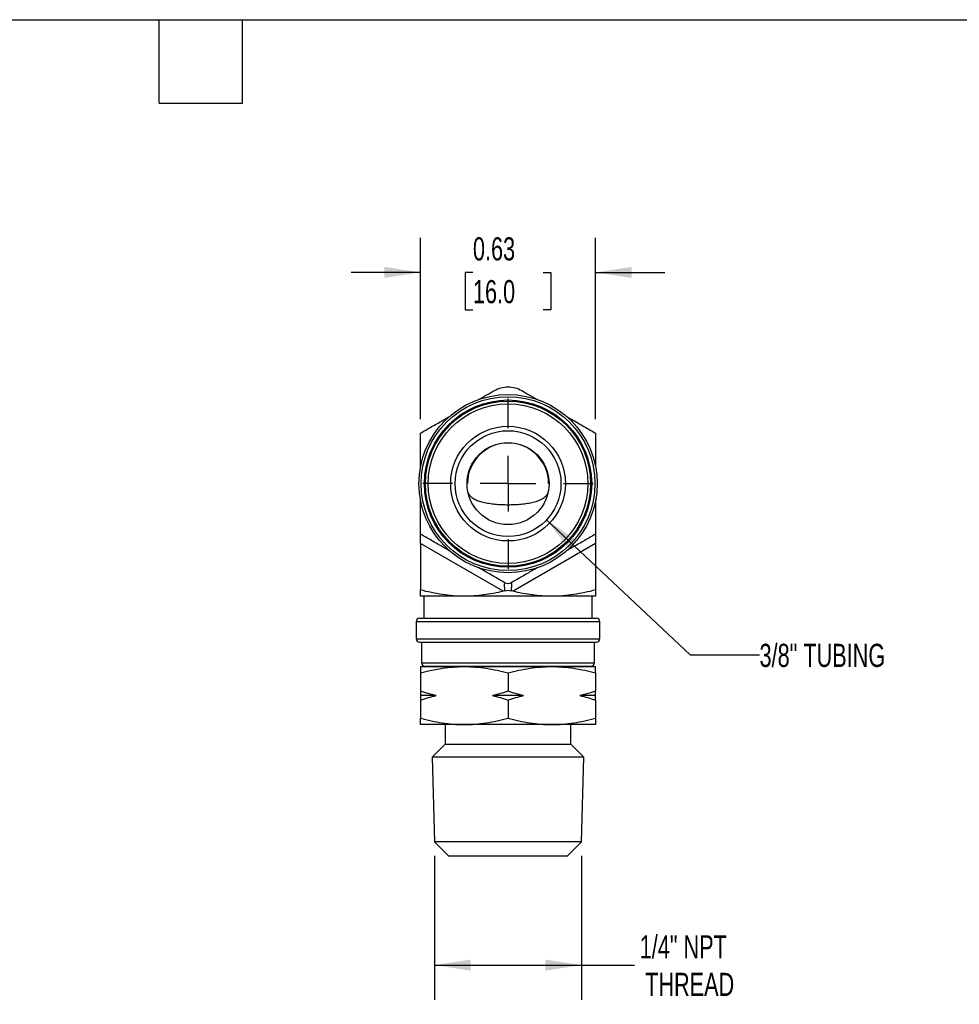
# Model space of a CAD drawing. Header units: inches. Extents: x 0.2 to 10.8, y 0.2 to 8.2.
# Tile 3 of 4: x 4.8 to 8.2, y 4.7 to 8.2. Entities that reach past the tile are written whole.
import ezdxf

# ---------------------------------------------------------------- set-up
doc = ezdxf.new("R2010")
doc.units = ezdxf.units.IN
doc.header["$MEASUREMENT"] = 0
doc.linetypes.add('SLD-Center', pattern=[0.75, 0.6, -0.05, 0.05, -0.05])
doc.linetypes.add('SLD-Solid', pattern=[0])
doc.layers.add('CENTER', color=40, linetype='SLD-Center')
doc.layers.add('DIMENSIONS', color=140, linetype='SLD-Solid', lineweight=25)
doc.layers.add('TEXT', color=140, linetype='SLD-Solid', lineweight=25)
doc.styles.add('SLDTEXTSTYLE0', font='TXT', dxfattribs={"width": 0.7})
doc.dimstyles.new('SLDDIMSTYLE0', dxfattribs={"dimtxt": 0.084961, "dimasz": 0.13, "dimexe": 0, "dimexo": 0.0625, "dimgap": 0.02124, "dimtad": 0, "dimtih": 1, "dimtoh": 1, "dimrnd": 1e-09, "dimzin": 12, "dimdsep": 46, "dimtxsty": 'SLDTEXTSTYLE0', "dimsah": 1, "dimcen": 0.09, "dimadec": 0, "dimazin": 3, "dimtfac": 1, "dimtofl": 0, "dimtmove": 0, "dimatfit": 3, "dimfxl": 0, "dimfrac": 2, "dimtolj": 1, "dimtzin": 12, "dimarcsym": 0})
doc.dimstyles.new('SLDDIMSTYLE1', dxfattribs={"dimtxt": 0.084961, "dimasz": 0.13, "dimexe": 0, "dimexo": 0.0625, "dimgap": 0.02124, "dimtad": 0, "dimtih": 1, "dimtoh": 1, "dimrnd": 1e-09, "dimdsep": 46, "dimtxsty": 'SLDTEXTSTYLE0', "dimsah": 1, "dimcen": 0.09, "dimadec": 0, "dimazin": 2, "dimtfac": 1, "dimtmove": 0, "dimatfit": 0, "dimfxl": 0, "dimfrac": 2, "dimtolj": 1, "dimtzin": 12, "dimarcsym": 0})
doc.dimstyles.new('SLDDIMSTYLE2', dxfattribs={"dimtxt": 0.084961, "dimasz": 0.13, "dimexe": 0, "dimexo": 0.0625, "dimgap": 0.02124, "dimtad": 0, "dimtih": 1, "dimtoh": 1, "dimrnd": 1e-09, "dimzin": 12, "dimdsep": 46, "dimtxsty": 'SLDTEXTSTYLE0', "dimsah": 1, "dimcen": 0, "dimadec": 0, "dimazin": 3, "dimtfac": 1, "dimtofl": 0, "dimtmove": 0, "dimatfit": 3, "dimfxl": 0, "dimfrac": 2, "dimtolj": 1, "dimtzin": 12, "dimarcsym": 0})

# ---------------------------------------------------------------- blocks, each defined once
blk = doc.blocks.new('_D_5')
at = {"layer": 'DIMENSIONS'}
for p, q in [((6.745, 6.4488), (7.2618, 5.9628)), ((7.2618, 5.9628), (7.5118, 5.9628))]:
    blk.add_line(p, q, dxfattribs=at)
blk.add_solid([(6.745, 6.4488), (6.826, 6.3452), (6.8534, 6.3744)], dxfattribs=at)
at = {"layer": 'DIMENSIONS', "insert": (7.5118, 6.0027), "char_height": 0.083333, "attachment_point": 1, "style": 'SLDTEXTSTYLE0'}
blk.add_mtext('3/8" TUBING', dxfattribs=at)
blk = doc.blocks.new('_D_6')
at = {"layer": 'DIMENSIONS'}
for p, q in [((6.2912, 6.8112), (6.2912, 7.4651)), ((6.9211, 6.8112), (6.9211, 7.4651)), ((6.2912, 7.3401), (6.0412, 7.3401)), ((6.4799, 7.3401), (6.4514, 7.3401)), ((6.4514, 7.3401), (6.4514, 7.2051)), ((6.7324, 7.3401), (6.7609, 7.3401)), ((6.7609, 7.3401), (6.7609, 7.2051)), ((6.9211, 7.3401), (7.1711, 7.3401)), ((6.4514, 7.2051), (6.4799, 7.2051)), ((6.7609, 7.2051), (6.7324, 7.2051))]:
    blk.add_line(p, q, dxfattribs=at)
for points in [[(6.2912, 7.3401), (6.1612, 7.3601), (6.1612, 7.3201)], [(6.9211, 7.3401), (7.0511, 7.3201), (7.0511, 7.3601)]]:
    blk.add_solid(points, dxfattribs=at)
at = {"layer": 'DIMENSIONS', "char_height": 0.08333, "attachment_point": 1, "style": 'SLDTEXTSTYLE0'}
for s, insert in [('0.63', (6.4799, 7.4665)), ('16.0', (6.4799, 7.3125))]:
    blk.add_mtext(s, dxfattribs=dict(at, insert=insert))
blk = doc.blocks.new('_D_7')
at = {"layer": 'DIMENSIONS'}
for p, q in [((6.3413, 5.2395), (6.3413, 4.7207)), ((6.871, 5.2395), (6.871, 4.7207)), ((6.3413, 4.8457), (6.871, 4.8457)), ((6.871, 4.8457), (7.0613, 4.8457))]:
    blk.add_line(p, q, dxfattribs=at)
for points in [[(6.3413, 4.8457), (6.4713, 4.8257), (6.4713, 4.8657)], [(6.871, 4.8457), (6.741, 4.8657), (6.741, 4.8257)]]:
    blk.add_solid(points, dxfattribs=at)
at = {"layer": 'DIMENSIONS', "char_height": 0.08333, "attachment_point": 1, "style": 'SLDTEXTSTYLE0'}
for s, insert in [('1/4" NPT', (7.0804, 4.9531)), ('THREAD', (7.1, 4.8181))]:
    blk.add_mtext(s, dxfattribs=dict(at, insert=insert))
blk = doc.blocks.new('SW_CENTERMARKSYMBOL_0')
at = {"layer": 'CENTER', "color": 0}
for p, q in [((0, 0.2), (0, 0.3065)), ((0, 0), (0, 0.1)), ((-0.2, 0), (-0.3065, 0)), ((0, 0), (-0.1, 0)), ((0, 0), (0, -0.1)), ((0, 0), (0.1, 0)), ((0.2, 0), (0.3065, 0)), ((0, -0.2), (0, -0.3065))]:
    blk.add_line(p, q, dxfattribs=at)

msp = doc.modelspace()

# ---------------------------------------------------------------- linework, layer by layer
for p, q in [((6.4601, 6.5794), (6.4585, 6.5794)), ((6.7538, 6.5794), (6.7522, 6.5794)), ((6.5882, 6.192), (6.2912, 6.3634)), ((6.2912, 6.3634), (6.2912, 6.1966)), ((6.9211, 6.3634), (6.6241, 6.192)), ((6.9211, 6.3634), (6.9211, 6.1966)), ((6.4487, 6.1739), (6.2912, 6.1739)), ((6.303, 6.1739), (6.303, 6.0951)), ((6.7637, 6.1739), (6.4487, 6.1739)), ((6.9211, 6.1739), (6.7637, 6.1739)), ((6.9093, 6.0951), (6.9093, 6.1739)), ((6.2755, 6.0833), (6.2755, 6.0203)), ((6.2755, 6.0833), (6.6062, 6.0833)), ((6.2873, 6.0951), (6.6062, 6.0951)), ((6.6062, 6.0951), (6.9251, 6.0951)), ((6.6062, 6.0833), (6.9369, 6.0833)), ((6.9369, 6.0203), (6.9369, 6.0833)), ((6.2755, 6.0203), (6.6062, 6.0203)), ((6.2873, 6.0085), (6.6062, 6.0085)), ((6.2952, 6.0085), (6.2952, 5.9337)), ((6.6062, 6.0203), (6.9369, 6.0203)), ((6.6062, 6.0085), (6.9251, 6.0085)), ((6.9172, 5.9337), (6.9172, 6.0085)), ((6.2952, 5.9337), (6.6062, 5.9337)), ((6.307, 5.9219), (6.6062, 5.9219)), ((6.3572, 5.9219), (6.3572, 5.9205)), ((6.6062, 5.9337), (6.9172, 5.9337)), ((6.6062, 5.9219), (6.9054, 5.9219)), ((6.8552, 5.9205), (6.8552, 5.9219)), ((6.2912, 5.9205), (6.4487, 5.9205)), ((6.2912, 5.8978), (6.2912, 5.8321)), ((6.4487, 5.9205), (6.7637, 5.9205)), ((6.6062, 5.8978), (6.6062, 5.8321)), ((6.7637, 5.9205), (6.9211, 5.9205)), ((6.9211, 5.8978), (6.9211, 5.8321)), ((6.347, 5.8162), (6.2912, 5.8162)), ((6.662, 5.8162), (6.5504, 5.8162)), ((6.9211, 5.8162), (6.8653, 5.8162)), ((6.2912, 5.8002), (6.2912, 5.7345)), ((6.6062, 5.8002), (6.6062, 5.7345)), ((6.9211, 5.8002), (6.9211, 5.7345)), ((6.4487, 5.7118), (6.2912, 5.7118)), ((6.3798, 5.7118), (6.3798, 5.641)), ((6.7637, 5.7118), (6.4487, 5.7118)), ((6.9211, 5.7118), (6.7637, 5.7118)), ((6.8326, 5.641), (6.8326, 5.7118)), ((6.3798, 5.641), (6.3329, 5.5941)), ((6.3798, 5.641), (6.8326, 5.641)), ((6.8795, 5.5941), (6.8326, 5.641)), ((6.3329, 5.5941), (6.3413, 5.2895)), ((6.3329, 5.5941), (6.3329, 5.5941)), ((6.8795, 5.5941), (6.3329, 5.5941)), ((6.871, 5.2895), (6.8795, 5.5941)), ((6.3413, 5.2895), (6.3914, 5.2394)), ((6.3414, 5.2895), (6.3413, 5.2895)), ((6.871, 5.2895), (6.3414, 5.2895)), ((6.8209, 5.2394), (6.871, 5.2895)), ((6.3914, 5.2394), (6.8209, 5.2394))]:
    msp.add_line(p, q)
for radius in [0.3209, 0.313, 0.3012, 0.2972, 0.2874, 0.2065, 0.1906, 0.1476]:
    msp.add_circle((6.6062, 6.5794), radius)
for centre, radius, start, end in [((6.6062, 6.5794), 0.146, 0, 180), ((6.2873, 6.0833), 0.0118, 90, 180), ((6.9251, 6.0833), 0.0118, 0, 90), ((6.2873, 6.0203), 0.0118, 180, 270), ((6.9251, 6.0203), 0.0118, 270, 0), ((6.307, 5.9337), 0.0118, 180, 270), ((6.9054, 5.9337), 0.0118, 270, 0)]:
    msp.add_arc(centre, radius, start, end)
for points, knots in [([(6.5, 6.8818), (6.501, 6.8823), (6.5201, 6.8934), (6.539, 6.9043), (6.557, 6.9147)], [0, 0, 0, 0, 0.0487468, 1, 1, 1, 1]), ([(6.557, 6.9147), (6.5644, 6.9189), (6.5722, 6.9222), (6.5888, 6.9267), (6.5975, 6.9278), (6.6149, 6.9278), (6.6234, 6.9267), (6.64, 6.9223), (6.648, 6.9189), (6.6554, 6.9147)], [0, 0, 0, 0, 0.25, 0.25, 0.5, 0.5, 0.75, 0.75, 1, 1, 1, 1]), ([(6.6554, 6.9147), (6.6732, 6.9044), (6.6918, 6.8936), (6.7106, 6.8828), (6.7113, 6.8824)], [0, 0, 0, 0, 0.961403, 1, 1, 1, 1]), ([(6.2912, 6.7612), (6.3041, 6.7687), (6.3298, 6.7835), (6.3654, 6.8041), (6.3882, 6.8172), (6.3978, 6.8228)], [0, 0, 0, 0, 0.36564, 0.7312262, 1, 1, 1, 1]), ([(6.8152, 6.8224), (6.8243, 6.8171), (6.8467, 6.8042), (6.882, 6.7838), (6.9081, 6.7688), (6.9211, 6.7612)], [0, 0, 0, 0, 0.25432, 0.627131, 1, 1, 1, 1]), ([(6.2912, 6.6373), (6.2912, 6.6483), (6.2912, 6.6747), (6.2912, 6.7161), (6.2912, 6.7462), (6.2912, 6.7612)], [0, 0, 0, 0, 0.263884, 0.631914, 1, 1, 1, 1]), ([(6.9211, 6.7612), (6.9211, 6.7464), (6.9211, 6.7167), (6.9211, 6.6762), (6.9211, 6.6505), (6.9211, 6.6399)], [0, 0, 0, 0, 0.3710158, 0.7419769, 1, 1, 1, 1]), ([(6.7522, 6.558), (6.752, 6.5568), (6.7515, 6.5532), (6.7496, 6.5464), (6.7456, 6.538), (6.7382, 6.5299), (6.7279, 6.5228), (6.7143, 6.5167), (6.697, 6.5114), (6.6765, 6.5074), (6.6539, 6.5045), (6.6303, 6.5028), (6.6062, 6.5022), (6.5822, 6.5028), (6.5589, 6.5044), (6.5367, 6.5072), (6.5166, 6.5111), (6.4988, 6.5164), (6.484, 6.5229), (6.4723, 6.5312), (6.465, 6.5406), (6.4617, 6.5499), (6.4604, 6.5554), (6.4601, 6.5577), (6.4601, 6.5578)], [0, 0, 0, 0, 0.0111117, 0.0339978, 0.0789875, 0.1251267, 0.1736182, 0.2231739, 0.2785524, 0.3355723, 0.390286, 0.4466437, 0.500165, 0.5538295, 0.6090627, 0.6627241, 0.7179173, 0.7720567, 0.8277068, 0.8829069, 0.9397598, 0.97926, 0.9989816, 1, 1, 1, 1]), ([(6.2912, 6.3975), (6.2912, 6.4124), (6.2912, 6.4421), (6.2912, 6.4826), (6.2912, 6.5083), (6.2912, 6.5188)], [0, 0, 0, 0, 0.37056, 0.741972, 1, 1, 1, 1]), ([(6.9211, 6.522), (6.9211, 6.5108), (6.9211, 6.4843), (6.9211, 6.4427), (6.9211, 6.4126), (6.9211, 6.3975)], [0, 0, 0, 0, 0.267265, 0.633142, 1, 1, 1, 1]), ([(6.3971, 6.3364), (6.3881, 6.3416), (6.3657, 6.3545), (6.3303, 6.375), (6.3043, 6.39), (6.2912, 6.3975)], [0, 0, 0, 0, 0.2543225, 0.6266619, 1, 1, 1, 1]), ([(6.2912, 6.3634), (6.2912, 6.3679), (6.2912, 6.3725), (6.2912, 6.381), (6.2912, 6.3849), (6.2912, 6.3912), (6.2912, 6.3936), (6.2912, 6.3968), (6.2912, 6.3975), (6.2912, 6.3975)], [0, 0, 0, 0, 0.25, 0.25, 0.5, 0.5, 0.75, 0.75, 1, 1, 1, 1]), ([(6.9211, 6.3975), (6.9083, 6.3901), (6.8826, 6.3753), (6.847, 6.3547), (6.8242, 6.3416), (6.8145, 6.336)], [0, 0, 0, 0, 0.36519, 0.731221, 1, 1, 1, 1]), ([(6.9211, 6.3975), (6.9211, 6.3975), (6.9211, 6.3968), (6.9211, 6.3936), (6.9211, 6.3912), (6.9211, 6.3849), (6.9211, 6.381), (6.9211, 6.3725), (6.9211, 6.3679), (6.9211, 6.3634)], [0, 0, 0, 0, 0.25, 0.25, 0.5, 0.5, 0.75, 0.75, 1, 1, 1, 1]), ([(6.5963, 6.2214), (6.5843, 6.2284), (6.5601, 6.2423), (6.5283, 6.2607), (6.5085, 6.2721), (6.5011, 6.2764)], [0, 0, 0, 0, 0.383687, 0.767326, 1, 1, 1, 1]), ([(6.7129, 6.2773), (6.7052, 6.2729), (6.685, 6.2612), (6.6527, 6.2426), (6.6283, 6.2284), (6.616, 6.2214)], [0, 0, 0, 0, 0.235791, 0.617871, 1, 1, 1, 1]), ([(6.5954, 6.194), (6.5952, 6.1952), (6.5949, 6.1977), (6.5945, 6.2013), (6.5942, 6.2047), (6.5939, 6.2078), (6.5938, 6.2106), (6.5937, 6.2131), (6.5938, 6.2172), (6.5945, 6.2215), (6.5957, 6.2214), (6.5963, 6.2214)], [0, 0, 0, 0, 0.077578, 0.151743, 0.222962, 0.291764, 0.358735, 0.424508, 0.489752, 0.725038, 1, 1, 1, 1]), ([(6.616, 6.2214), (6.6131, 6.2197), (6.6097, 6.2187), (6.6027, 6.2187), (6.5993, 6.2197), (6.5963, 6.2214)], [0, 0, 0, 0, 0.5, 0.5, 1, 1, 1, 1]), ([(6.616, 6.2214), (6.6162, 6.2215), (6.6166, 6.2216), (6.617, 6.2215), (6.6174, 6.2212), (6.6179, 6.2204), (6.6184, 6.2187), (6.6187, 6.2145), (6.6185, 6.2062), (6.6175, 6.1982), (6.617, 6.194)], [0, 0, 0, 0, 0.07135, 0.139371, 0.204256, 0.266231, 0.393175, 0.513277, 0.743707, 1, 1, 1, 1]), ([(6.4487, 6.1739), (6.422, 6.1739), (6.3956, 6.176), (6.3432, 6.1839), (6.3171, 6.1896), (6.2912, 6.1966)], [0, 0, 0, 0, 0.5, 0.5, 1, 1, 1, 1]), ([(6.2912, 6.1739), (6.2912, 6.1739), (6.2912, 6.176), (6.2912, 6.1839), (6.2912, 6.1896), (6.2912, 6.1966)], [0, 0, 0, 0, 0.5, 0.5, 1, 1, 1, 1]), ([(6.5954, 6.194), (6.5985, 6.195), (6.6022, 6.1956), (6.6101, 6.1956), (6.6139, 6.195), (6.617, 6.194)], [0, 0, 0, 0, 0.5, 0.5, 1, 1, 1, 1]), ([(6.9211, 6.1966), (6.8952, 6.1896), (6.8692, 6.1839), (6.8167, 6.176), (6.7903, 6.1739), (6.7637, 6.1739)], [0, 0, 0, 0, 0.5, 0.5, 1, 1, 1, 1]), ([(6.9211, 6.1966), (6.9211, 6.1896), (6.9211, 6.1839), (6.9211, 6.176), (6.9211, 6.1739), (6.9211, 6.1739)], [0, 0, 0, 0, 0.5, 0.5, 1, 1, 1, 1]), ([(6.2912, 5.8978), (6.3171, 5.9047), (6.3432, 5.9105), (6.3956, 5.9184), (6.422, 5.9205), (6.4487, 5.9205)], [0, 0, 0, 0, 0.5, 0.5, 1, 1, 1, 1]), ([(6.2912, 5.9205), (6.2912, 5.9205), (6.2912, 5.9184), (6.2912, 5.9105), (6.2912, 5.9047), (6.2912, 5.8978)], [0, 0, 0, 0, 0.5, 0.5, 1, 1, 1, 1]), ([(6.4487, 5.9205), (6.4754, 5.9205), (6.5018, 5.9184), (6.5542, 5.9105), (6.5803, 5.9047), (6.6062, 5.8978)], [0, 0, 0, 0, 0.5, 0.5, 1, 1, 1, 1]), ([(6.6062, 5.8978), (6.6321, 5.9047), (6.6581, 5.9105), (6.7106, 5.9184), (6.737, 5.9205), (6.7637, 5.9205)], [0, 0, 0, 0, 0.5, 0.5, 1, 1, 1, 1]), ([(6.7637, 5.9205), (6.7903, 5.9205), (6.8167, 5.9184), (6.8692, 5.9105), (6.8952, 5.9047), (6.9211, 5.8978)], [0, 0, 0, 0, 0.5, 0.5, 1, 1, 1, 1]), ([(6.9211, 5.8978), (6.9211, 5.9047), (6.9211, 5.9105), (6.9211, 5.9184), (6.9211, 5.9205), (6.9211, 5.9205)], [0, 0, 0, 0, 0.5, 0.5, 1, 1, 1, 1]), ([(6.2912, 5.7345), (6.3171, 5.7276), (6.3432, 5.7219), (6.3956, 5.714), (6.422, 5.7118), (6.4487, 5.7118)], [0, 0, 0, 0, 0.5, 0.5, 1, 1, 1, 1]), ([(6.2912, 5.7118), (6.2912, 5.7118), (6.2912, 5.714), (6.2912, 5.7219), (6.2912, 5.7276), (6.2912, 5.7345)], [0, 0, 0, 0, 0.5, 0.5, 1, 1, 1, 1]), ([(6.4487, 5.7118), (6.4754, 5.7118), (6.5018, 5.714), (6.5542, 5.7219), (6.5803, 5.7276), (6.6062, 5.7345)], [0, 0, 0, 0, 0.5, 0.5, 1, 1, 1, 1]), ([(6.6062, 5.7345), (6.6321, 5.7276), (6.6581, 5.7219), (6.7106, 5.714), (6.737, 5.7118), (6.7637, 5.7118)], [0, 0, 0, 0, 0.5, 0.5, 1, 1, 1, 1]), ([(6.7637, 5.7118), (6.7903, 5.7118), (6.8167, 5.714), (6.8692, 5.7219), (6.8952, 5.7276), (6.9211, 5.7345)], [0, 0, 0, 0, 0.5, 0.5, 1, 1, 1, 1]), ([(6.9211, 5.7345), (6.9211, 5.7276), (6.9211, 5.7219), (6.9211, 5.714), (6.9211, 5.7118), (6.9211, 5.7118)], [0, 0, 0, 0, 0.5, 0.5, 1, 1, 1, 1])]:
    msp.add_open_spline(points, degree=3, knots=knots)
for points in [[(6.5882, 6.192), (6.5422, 6.1807), (6.4958, 6.1739), (6.4487, 6.1739)], [(6.5954, 6.194), (6.5931, 6.1932), (6.5907, 6.1926), (6.5882, 6.192)], [(6.6241, 6.192), (6.6217, 6.1926), (6.6193, 6.1932), (6.617, 6.194)], [(6.7637, 6.1739), (6.7166, 6.1739), (6.6701, 6.1807), (6.6241, 6.192)], [(6.347, 5.8162), (6.3283, 5.8205), (6.3097, 5.8259), (6.2912, 5.8321)], [(6.2912, 5.8321), (6.2912, 5.8259), (6.2912, 5.8205), (6.2912, 5.8162)], [(6.2912, 5.8002), (6.3097, 5.8064), (6.3283, 5.8118), (6.347, 5.8162)], [(6.2912, 5.8162), (6.2912, 5.8118), (6.2912, 5.8064), (6.2912, 5.8002)], [(6.6062, 5.8321), (6.5877, 5.8259), (6.5691, 5.8205), (6.5504, 5.8162)], [(6.5504, 5.8162), (6.5691, 5.8118), (6.5877, 5.8064), (6.6062, 5.8002)], [(6.662, 5.8162), (6.6433, 5.8205), (6.6247, 5.8259), (6.6062, 5.8321)], [(6.6062, 5.8002), (6.6247, 5.8064), (6.6433, 5.8118), (6.662, 5.8162)], [(6.9211, 5.8321), (6.9026, 5.8259), (6.884, 5.8205), (6.8653, 5.8162)], [(6.8653, 5.8162), (6.8841, 5.8118), (6.9027, 5.8064), (6.9211, 5.8002)], [(6.9211, 5.8162), (6.9211, 5.8205), (6.9211, 5.8259), (6.9211, 5.8321)], [(6.9211, 5.8002), (6.9211, 5.8064), (6.9211, 5.8118), (6.9211, 5.8162)]]:
    msp.add_open_spline(points, degree=3)
at = {"layer": 'TEXT'}
for p, q in [((0.25, 8.25), (10.75, 8.25)), ((5.35, 7.95), (5.35, 8.25)), ((5.65, 7.95), (5.65, 8.25)), ((5.35, 7.95), (5.65, 7.95))]:
    msp.add_line(p, q, dxfattribs=at)

# ---------------------------------------------------------------- block references
at = {"layer": 'CENTER'}
msp.add_blockref('SW_CENTERMARKSYMBOL_0', (6.6062, 6.5794), dxfattribs=at)

# ---------------------------------------------------------------- dimensions: what is measured, and where the dimension line sits
at = {"layer": 'DIMENSIONS'}
dim = msp.add_linear_dim(base=(6.9211, 7.3401), p1=(6.2912, 6.7612), p2=(6.9211, 6.7612), dimstyle='SLDDIMSTYLE1', dxfattribs=at)
dim.commit()
dim.dimension.update_dxf_attribs({"geometry": '_D_6', "text_midpoint": (6.6062, 7.3401), "dimtype": 160})
dim = msp.add_diameter_dim_2p(p1=(6.4674, 6.7099), p2=(6.745, 6.4488), text='3/8" TUBING', dimstyle='SLDDIMSTYLE2', override={"dimpost": '<>'}, dxfattribs=at)
dim.commit()
dim.dimension.update_dxf_attribs({"geometry": '_D_5', "text_midpoint": (7.8739, 5.9628), "dimtype": 163})
dim = msp.add_linear_dim(base=(6.871, 4.8457), p1=(6.3413, 5.2895), p2=(6.871, 5.2895), text='1/4" NPT\\PTHREAD', dimstyle='SLDDIMSTYLE0', dxfattribs=at)
dim.commit()
dim.dimension.update_dxf_attribs({"geometry": '_D_7', "text_midpoint": (7.3306, 4.8457), "dimtype": 160})

doc.saveas('drawing.dxf')
